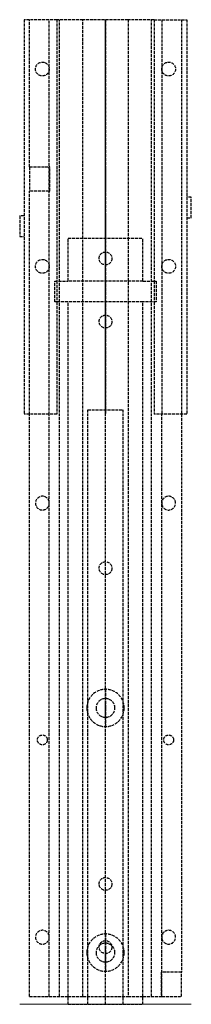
# Model space of a CAD drawing. Header units: millimetres. Extents: x -44 to 44, y 0 to 499.
import ezdxf

# ---------------------------------------------------------------- set-up
doc = ezdxf.new("R2010")
doc.units = ezdxf.units.MM
doc.header["$LTSCALE"] = 10
doc.linetypes.add('ALLCAD_Strich', pattern=[0.2, 0.15, -0.05])
for name, color, linetype in [('BESCH_KONT_sich_schn_ansi_2d', 40, 'Continuous'), ('BESCH_KONT_sich_schn_grun_2d', 10, 'Continuous'), ('BESCH_KONT_sich_schn_seit_2d', 160, 'Continuous')]:
    doc.layers.add(name, color=color, linetype=linetype)

msp = doc.modelspace()

# ---------------------------------------------------------------- linework, layer by layer
at = {"layer": 'BESCH_KONT_sich_schn_ansi_2d', "linetype": 'Continuous', "lineweight": 0}
for p, q in [((-43.5, 0, 10.5), (-41.3, 0, 10.5)), ((-43.5, 0, 14.5), (-41.3, 0, 14.5)), ((-43.5, 0, 10.5), (-43.5, 0, 14.5)), ((-24.6, 0, 39.5), (-41.3, 0, 39.5)), ((-41.3, 0, 39.5), (-41.3, 0, 10.5)), ((-41.3, 0, 10.5), (-28.6, 0, 10.5)), ((-38.5, 0, 2.5), (-23.3, 0, 2.5)), ((-38.5, 0), (-38.5, 0, 2.5)), ((38.5, 0), (-38.5, 0)), ((-38.5, 0, 10.1), (-38.5, 0, 2.5)), ((-28.6, 0, 10.1), (-38.5, 0, 10.1)), ((-28.6, 0, 35.5), (-11.5, 0, 35.5)), ((-28.6, 0, 35.5), (-28.6, 0, 7.5)), ((-28.6, 0, 7.5), (-23.3, 0, 7.5)), ((-28.2, 0, 2.5), (-28.2, 0, 7.5)), ((-19, 0, 2018), (-25.75, 0, 2018)), ((-25.75, 0, 1979), (25.75, 0, 1979)), ((-25.75, 0, 2018), (-25.75, 0, 1979)), ((-24.6, 0, 35.5), (-24.6, 0, 39.5)), ((-23.3, 0, 7.5), (-23.3, 0, 2.5)), ((-19, 0, 2005), (19, 0, 2005)), ((-19, 0, 2018), (19, 0, 2018)), ((-19, 0, 2005), (-19, 0, 2018)), ((-11.5, 0, 38.5), (11.5, 0, 38.5)), ((-11.5, 0, 35.5), (-11.5, 0, 38.5)), ((-9.45, 0, 1985), (9.45, 0, 1985)), ((-9.45, 0, 1991), (9.45, 0, 1991)), ((-9.45, 0, 1991), (-9.45, 0, 1985)), ((9, 0, 2009.3), (-9, 0, 2009.3)), ((-9, 0, 2009.3), (-9, 0, 2016.3)), ((-9, 0, 2016.3), (9, 0, 2016.3)), ((4.75, 0, 2005), (-4.75, 0, 2005)), ((-4.75, 0, 2005), (-4.75, 0, 1991)), ((-0.01, 0, 0), (-0.01, 0, 0)), ((-0.01, 0, 0.01), (-0.01, 0, 0.01)), ((-0.01, 0, 0), (-0.01, 0, 0.01)), ((-0.01, 0, 0), (-0.01, 0, 0)), ((-0.01, 0, 0.01), (-0.01, 0, 0)), ((-0.01, 0, 0.01), (-0.01, 0, 0.01)), ((-0.01, 0, 0.01), (-0.01, 0, 0)), ((0, 0, 0.01), (0, 0, 0.01)), ((0, 0, 0.01), (0, 0, 0)), ((0, 0, 0.01), (0, 0, 0.01)), ((0, 0, 0), (0, 0, 0)), ((0, 0, 0), (0, 0, 0.01)), ((0, 0, 0), (0, 0, 0)), ((0, 0, 0), (0, 0, 0)), ((0, 0, 0), (0, 0, 0)), ((0, 0, 0.01), (0, 0, 0.01)), ((0, 0, 0.01), (0, 0, 0.01)), ((0, 0, 0), (0, 0, 0.01)), ((0, 0, 0), (0, 0, 0.01)), ((0.01, 0, 0), (0.01, 0, 0)), ((0.01, 0, 0.01), (0.01, 0, 0.01)), ((0.01, 0, 0), (0.01, 0, 0)), ((0.01, 0, 0.01), (0.01, 0, 0)), ((0.01, 0, 0.01), (0.01, 0, 0.01)), ((0.01, 0, 0.01), (0.01, 0, 0)), ((0.01, 0, 0), (0.01, 0, 0.01)), ((4.75, 0, 1991), (4.75, 0, 2005)), ((9, 0, 2016.3), (9, 0, 2009.3)), ((9.45, 0, 1985), (9.45, 0, 1991)), ((11.5, 0, 35.5), (28.6, 0, 35.5)), ((11.5, 0, 38.5), (11.5, 0, 35.5)), ((19, 0, 2018), (19, 0, 2005)), ((25.75, 0, 2018), (19, 0, 2018)), ((23.3, 0, 2.5), (28.2, 0, 2.5)), ((23.3, 0, 2.5), (23.3, 0, 7.5)), ((23.3, 0, 7.5), (28.2, 0, 7.5)), ((24.6, 0, 39.5), (24.6, 0, 35.5)), ((41.3, 0, 39.5), (24.6, 0, 39.5)), ((25.75, 0, 2018), (25.75, 0, 1979)), ((28.2, 0, 2.5), (28.2, 0, 7.5)), ((28.6, 0, 10.1), (38.5, 0, 10.1)), ((28.6, 0, 35.5), (28.6, 0, 10.1)), ((28.6, 0, 10.5), (41.3, 0, 10.5)), ((38.5, 0), (38.5, 0, 10.1)), ((41.3, 0, 10.5), (41.3, 0, 39.5)), ((43.5, 0, 10.5), (41.3, 0, 10.5)), ((41.3, 0, 14.5), (43.5, 0, 14.5)), ((43.5, 0, 10.5), (43.5, 0, 14.5))]:
    msp.add_line(p, q, dxfattribs=at)
at = {"layer": 'BESCH_KONT_sich_schn_ansi_2d', "linetype": 'ALLCAD_Strich', "lineweight": 0}
for p, q in [((-35.5, 0), (-35.5, 0, 2.5)), ((-34.5, 0), (-34.5, 0, 2.5)), ((-29.5, 0), (-29.5, 0, 2.5)), ((-28.5, 0), (-28.5, 0, 2.5)), ((-3.25, 0, 2018), (-3.25, 0, 2016.3)), ((3.25, 0, 2018), (3.25, 0, 2016.3)), ((28.6, 0, 7.5), (28.2, 0, 7.5)), ((28.2, 0, 2.5), (38.5, 0, 2.5)), ((28.5, 0), (28.5, 0, 2.5)), ((28.6, 0, 10.1), (28.6, 0, 7.5)), ((29.5, 0), (29.5, 0, 2.5)), ((34.5, 0), (34.5, 0, 2.5)), ((35.5, 0), (35.5, 0, 2.5))]:
    msp.add_line(p, q, dxfattribs=at)
at = {"layer": 'BESCH_KONT_sich_schn_ansi_2d', "linetype": 'Continuous', "lineweight": 0, "extrusion": (0, 1, 0)}
for centre, radius, start, end in [((0.01, 0.01), 0.00271, 0, 90), ((0.01, 0), 0.00271, 270, 0), ((0.01, 0.01), 0.00116, 90, 180), ((0.01, 0), 0.00116, 180, 270), ((0, 0.01), 0.00093, 90, 180), ((0, 0.01), 0.00093, 180, 270), ((-0.01, 0.01), 0.00271, 0, 90), ((-0.01, 0), 0.00271, 270, 0), ((-0.01, 0.01), 0.00116, 90, 180), ((-0.01, 0), 0.00116, 180, 270)]:
    msp.add_arc(centre, radius, start, end, dxfattribs=at)
at = {"layer": 'BESCH_KONT_sich_schn_ansi_2d', "linetype": 'Continuous', "lineweight": 0, "extrusion": (0, -1, 0)}
for centre, radius, start, end in [((-0.01, 0), 0.00116, 180, 270), ((-0.01, 0.01), 0.00116, 90, 180), ((-0.01, 0), 0.00271, 270, 0), ((-0.01, 0.01), 0.00271, 0, 90), ((0, 0.01), 0.00217, 270, 0), ((0, 0.01), 0.00217, 0, 90), ((0.01, 0), 0.00116, 180, 270), ((0.01, 0.01), 0.00116, 90, 180), ((0.01, 0), 0.00271, 270, 0), ((0.01, 0.01), 0.00271, 0, 90)]:
    msp.add_arc(centre, radius, start, end, dxfattribs=at)
at = {"layer": 'BESCH_KONT_sich_schn_grun_2d', "linetype": 'ALLCAD_Strich'}
for p, q in [((38.5, 499), (38.5, 299)), ((-24.6, 499), (-41.3, 499)), ((-41.3, 499), (-41.3, 299)), ((-38.5, 424.4), (-38.5, 499)), ((-28.6, 299), (-28.6, 499)), ((-24.6, 499), (-24.6, 366.5)), ((-11.5, 499), (-24.6, 499)), ((-23.3, 4), (-23.3, 499)), ((11.5, 499), (-11.5, 499)), ((-11.5, 388.2), (-11.5, 499)), ((11.5, 499), (11.5, 388.2)), ((24.6, 499), (11.5, 499)), ((23.3, 4), (23.3, 499)), ((24.6, 499), (24.6, 366.5)), ((24.6, 499), (41.3, 499)), ((28.6, 499), (28.6, 299)), ((41.3, 499), (41.3, 299)), ((-38.5, 424.4), (-38.5, 412.1)), ((-38.5, 424.4), (-28.6, 424.4)), ((-28.2, 424.4), (-28.6, 424.4)), ((-28.2, 412.1), (-28.2, 424.4)), ((-38.5, 299), (-38.5, 412.1)), ((-28.6, 412.1), (-38.5, 412.1)), ((-28.6, 412.1), (-28.2, 412.1)), ((43.5, 409), (41.3, 409)), ((43.5, 398.5), (43.5, 409)), ((-43.5, 399.6), (-43.5, 389.1)), ((-41.3, 399.6), (-43.5, 399.6)), ((41.3, 398.5), (43.5, 398.5)), ((-43.5, 389.1), (-41.3, 389.1)), ((-19, 388.2), (19, 388.2)), ((-19, 366.5), (-19, 388.2)), ((-11.5, 4), (-11.5, 388.2)), ((11.5, 388.2), (11.5, 4)), ((19, 366.5), (19, 388.2)), ((-25.75, 366.5), (-19, 366.5)), ((-25.75, 356), (-25.75, 366.5)), ((-24.6, 366.5), (-24.6, 356)), ((19, 366.5), (-19, 366.5)), ((19, 366.5), (25.75, 366.5)), ((24.6, 366.5), (24.6, 356)), ((25.75, 366.5), (25.75, 356)), ((-19, 356), (-25.75, 356)), ((-24.6, 356), (-24.6, 299)), ((-19, 0), (-19, 356)), ((19, 356), (-19, 356)), ((19, 0), (19, 356)), ((25.75, 356), (19, 356)), ((24.6, 356), (24.6, 299)), ((-9, 0), (-9, 301.2)), ((-9, 301.2), (9, 301.2)), ((9, 0), (9, 301.2)), ((-24.6, 299), (-41.3, 299)), ((-38.5, 4), (-38.5, 299)), ((-28.6, 4), (-28.6, 299)), ((41.3, 299), (24.6, 299)), ((28.6, 4), (28.6, 299)), ((38.5, 299), (38.5, 16.3)), ((28.6, 16.3), (28.2, 16.3)), ((28.2, 16.3), (28.2, 4)), ((38.5, 16.3), (28.6, 16.3)), ((38.5, 4), (38.5, 16.3)), ((-38.5, 4), (-28.6, 4)), ((-28.6, 4), (-19, 4)), ((-19, 4), (-11.5, 4)), ((-19, 0), (19, 0)), ((-11.5, 4), (11.5, 4)), ((-0.01, 4), (-0.01, 3.99)), ((-0.01, 3.99), (-0.01, 3.99)), ((-0.01, 4), (-0.01, 3.99)), ((-0.01, 4), (-0.01, 3.99)), ((-0.01, 3.99), (-0.01, 3.99)), ((-0.01, 4), (-0.01, 3.99)), ((-0.01, 4), (-0.01, 3.99)), ((-0.01, 4), (-0.01, 3.99)), ((-0.01, 3.99), (0, 3.99)), ((-0.01, 4), (-0.01, 3.99)), ((0, 3.99), (0, 4)), ((0, 4), (0, 3.99)), ((0, 4), (0, 3.99)), ((0, 3.99), (0, 3.99)), ((0, 3.99), (0, 3.99)), ((0, 4), (0, 3.99)), ((0, 4), (0, 3.99)), ((0, 4), (0, 3.99)), ((0, 4), (0, 3.99)), ((0, 4), (0, 3.99)), ((0.01, 3.99), (0, 3.99)), ((0, 4), (0, 3.99)), ((0.01, 4), (0.01, 3.99)), ((0.01, 3.99), (0.01, 3.99)), ((0.01, 4), (0.01, 3.99)), ((0.01, 4), (0.01, 3.99)), ((0.01, 4), (0.01, 3.99)), ((0.01, 4), (0.01, 3.99)), ((0.01, 3.99), (0.01, 3.99)), ((0.01, 4), (0.01, 3.99)), ((0.01, 4), (0.01, 3.99)), ((11.5, 4), (19, 4)), ((19, 4), (28.6, 4)), ((28.6, 4), (38.5, 4))]:
    msp.add_line(p, q, dxfattribs=at)
for centre, radius in [((-32, 474), 3.5), ((32, 474), 3.5), ((0, 378), 3.25), ((-32, 374), 3.5), ((32, 374), 3.5), ((0, 346), 3.25), ((0, 221), 3.25), ((-32, 134), 2.5), ((32, 134), 2.5), ((0, 61), 3.25), ((0, 29), 3.25)]:
    msp.add_circle(centre, radius, dxfattribs=at)
for centre, radius, start, end in [((-32, 254), 3.5, 13.7291, 346.2709), ((-32, 254), 3.5, 0, 13.7291), ((32, 254), 3.5, 166.2709, 193.7291), ((32, 254), 3.5, 0, 166.2709), ((-32, 254), 3.5, 346.2709, 0), ((32, 254), 3.5, 193.7291, 0), ((0, 150.2), 9.45, 0.001, 179.999), ((0, 150.2), 4.75, 0.0025, 179.9975), ((0, 150.2), 9.45, 180.001, 359.999), ((0, 150.2), 4.75, 180.0025, 359.9975), ((-32, 34), 3.5, 13.7291, 346.2709), ((0, 26.2), 9.45, 0.001, 179.999), ((32, 34), 3.5, 0, 166.2709), ((-32, 34), 3.5, 0, 13.7291), ((-32, 34), 3.5, 346.2709, 0), ((0, 26.2), 4.75, 0.0025, 179.9975), ((32, 34), 3.5, 166.2709, 193.7291), ((32, 34), 3.5, 193.7291, 0), ((0, 26.2), 9.45, 180.001, 359.999), ((0, 26.2), 4.75, 180.0025, 359.9975)]:
    msp.add_arc(centre, radius, start, end, dxfattribs=at)
at = {"layer": 'BESCH_KONT_sich_schn_seit_2d', "linetype": 'ALLCAD_Strich'}
for p, q in [((0, 499, 39.5), (0, 299, 39.5)), ((0, 499, 10.5), (0, 499, 7.5)), ((0, 424.4, 7.5), (0, 499, 7.5)), ((0, 4), (0, 499)), ((0, 424.4, 2.5), (0, 499, 2.5)), ((0, 499), (0, 499, 2.5)), ((0, 499, 7.5), (0, 499, 2.5)), ((0, 499, 10.5), (0, 399.6, 10.5)), ((0, 499, 39.5), (0, 499, 10.5)), ((0, 499, 35.5), (0, 299, 35.5)), ((0, 299, 38.5), (0, 499, 38.5)), ((0, 477.5), (0, 477.5, 2.5)), ((0, 470.5), (0, 470.5, 2.5)), ((0, 424.4, 10.1), (0, 412.1, 10.1)), ((0, 424.4, 2.5), (0, 424.4, 10.1)), ((0, 424.4, 2.5), (0, 412.1, 2.5)), ((0, 412.1, 7.5), (0, 424.4, 7.5)), ((0, 4, 7.5), (0, 412.1, 7.5)), ((0, 4, 2.5), (0, 412.1, 2.5)), ((0, 412.1, 10.1), (0, 412.1, 2.5)), ((0, 399.6, 14.5), (0, 409, 14.5)), ((0, 409, 14.5), (0, 409, 10.5)), ((0, 399.6, 10.5), (0, 389.1, 10.5)), ((0, 399.6, 14.5), (0, 389.1, 14.5)), ((0, 399.6, 10.5), (0, 399.6, 14.5)), ((0, 398.5, 10.5), (0, 398.5, 14.5)), ((0, 389.1, 10.5), (0, 299, 10.5)), ((0, 389.1, 10.5), (0, 389.1, 14.5)), ((0, 366.5, 2005), (0, 388.2, 2005)), ((0, 366.5, 2018), (0, 388.2, 2018)), ((0, 388.2, 2005), (0, 388.2, 2018)), ((0, 381.25, 2016.3), (0, 374.75, 2016.3)), ((0, 381.25, 2018), (0, 381.25, 2016.3)), ((0, 377.5), (0, 377.5, 2.5)), ((0, 374.75, 2018), (0, 374.75, 2016.3)), ((0, 370.5), (0, 370.5, 2.5)), ((0, 356, 2018), (0, 366.5, 2018)), ((0, 356, 1979), (0, 366.5, 1979)), ((0, 366.5, 2018), (0, 366.5, 1979)), ((0, 0, 2018), (0, 356, 2018)), ((0, 0, 2005), (0, 356, 2005)), ((0, 356, 2018), (0, 356, 1979)), ((0, 349.25, 2016.3), (0, 342.75, 2016.3)), ((0, 349.25, 2018), (0, 349.25, 2016.3)), ((0, 342.75, 2018), (0, 342.75, 2016.3)), ((0, 0, 2016.3), (0, 301.2, 2016.3)), ((0, 301.2, 2009.3), (0, 301.2, 2016.3)), ((0, 0, 2009.3), (0, 301.2, 2009.3)), ((0, 4, 38.5), (0, 299, 38.5)), ((0, 4, 35.5), (0, 299, 35.5)), ((0, 299, 39.5), (0, 299, 10.5)), ((0, 257.5), (0, 257.5, 2.5)), ((0, 250.5), (0, 250.5, 2.5)), ((0, 224.25, 2018), (0, 224.25, 2016.3)), ((0, 217.75, 2018), (0, 217.75, 2016.3)), ((0, 159.65, 1991), (0, 150.2, 1991)), ((0, 159.65, 1985), (0, 150.2, 1985)), ((0, 159.65, 1985), (0, 159.65, 1991)), ((0, 150.2, 2005), (0, 154.95, 2005)), ((0, 154.95, 1991), (0, 154.95, 2005)), ((0, 145.45, 2005), (0, 150.2, 2005)), ((0, 150.2, 1991), (0, 140.75, 1991)), ((0, 150.2, 1991), (0, 150.2, 1985)), ((0, 150.2, 1985), (0, 140.75, 1985)), ((0, 150.2, 2005), (0, 150.2, 1991)), ((0, 145.45, 1991), (0, 145.45, 2005)), ((0, 140.75, 1985), (0, 140.75, 1991)), ((0, 136.5), (0, 136.5, 2.5)), ((0, 131.5), (0, 131.5, 2.5)), ((0, 64.25, 2018), (0, 64.25, 2016.3)), ((0, 57.75, 2018), (0, 57.75, 2016.3)), ((0, 37.5), (0, 37.5, 2.5)), ((0, 35.65, 1985), (0, 26.2, 1985)), ((0, 35.65, 1991), (0, 26.2, 1991)), ((0, 35.65, 1985), (0, 35.65, 1991)), ((0, 32.25, 2018), (0, 32.25, 2016.3)), ((0, 26.2, 2005), (0, 30.95, 2005)), ((0, 30.95, 1991), (0, 30.95, 2005)), ((0, 30.5), (0, 30.5, 2.5)), ((0, 21.45, 2005), (0, 26.2, 2005)), ((0, 26.2, 2005), (0, 26.2, 1991)), ((0, 26.2, 1985), (0, 16.75, 1985)), ((0, 26.2, 1991), (0, 16.75, 1991)), ((0, 26.2, 1991), (0, 26.2, 1985)), ((0, 25.75, 2018), (0, 25.75, 2016.3)), ((0, 21.45, 1991), (0, 21.45, 2005)), ((0, 16.75, 1985), (0, 16.75, 1991)), ((0, 4, 10.1), (0, 16.3, 10.1)), ((0, 16.3, 10.1), (0, 16.3, 7.5)), ((0, 16.3, 2.5), (0, 16.3, 7.5)), ((0, 4, 0.01), (0, 3.99, 0.01)), ((0, 4, 0.01), (0, 3.99, 0.01)), ((0, 4, 0), (0, 3.99, 0)), ((0, 4, 0), (0, 3.99, 0)), ((0, 4, 35.5), (0, 4, 38.5)), ((0, 4, 35.5), (0, 4, 7.5)), ((0, 4, 7.5), (0, 4, 2.5)), ((0, 4), (0, 4, 2.5)), ((0, 3.99, 0.01), (0, 4, 0.01)), ((0, 4, 0.01), (0, 3.99, 0.01)), ((0, 4, 0), (0, 3.99, 0)), ((0, 4, 0.01), (0, 3.99, 0.01)), ((0, 4, 0.01), (0, 3.99, 0.01)), ((0, 4, 0), (0, 3.99, 0)), ((0, 4, 0), (0, 3.99, 0)), ((0, 4, 0.01), (0, 3.99, 0.01)), ((0, 4, 0.01), (0, 3.99, 0.01)), ((0, 4, 0), (0, 3.99, 0)), ((0, 4, 0.01), (0, 3.99, 0.01)), ((0, 3.99, 0.01), (0, 3.99, 0.01)), ((0, 3.99, 0), (0, 3.99, 0.01)), ((0, 3.99, 0), (0, 3.99, 0)), ((0, 0, 2005), (0, 0, 2018))]:
    msp.add_line(p, q, dxfattribs=at)

doc.saveas('drawing.dxf')
